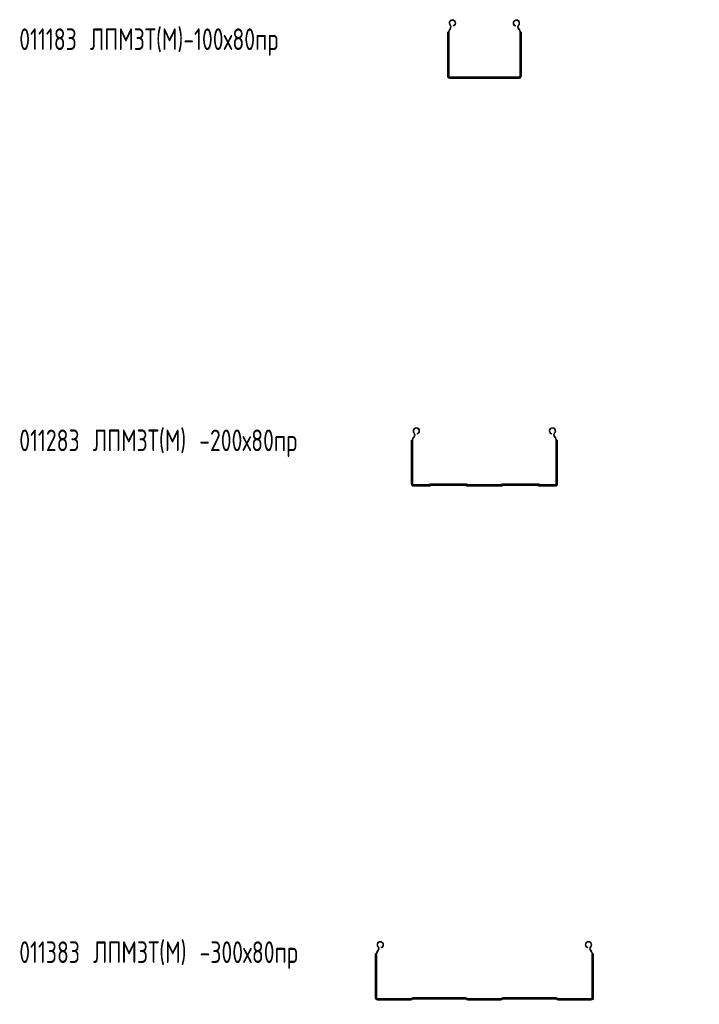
# Model space of a CAD drawing. Header units: millimetres. Extents: x -687 to 2818, y -3045 to -151.
# Tile 5 of 11: x -687 to 255, y -1517 to -151. Entities that reach past the tile are written whole.
import ezdxf

# ---------------------------------------------------------------- set-up
doc = ezdxf.new("R2010")
doc.units = ezdxf.units.MM
doc.styles.add('SLDTEXTSTYLE0', font='TXT', dxfattribs={"width": 0.7, "bigfont": 'bigfont'})

msp = doc.modelspace()

# ---------------------------------------------------------------- linework, layer by layer
at = {"color": 7, "linetype": 'Continuous', "lineweight": 15}
for p, q in [((-90.9, -164.3), (-90.6, -163.9)), ((-90.6, -163.9), (-89.9, -164.5)), ((-90.4, -158.6), (-89.7, -158)), ((-85.7, -160.1), (-85.9, -159.2)), ((0.6, -160.1), (0.8, -159.2)), ((5.3, -158.6), (4.6, -158)), ((5.5, -163.9), (4.8, -164.5)), ((5.5, -163.9), (5.8, -164.3)), ((-93.9, -229.3), (-93.9, -168.4)), ((-93.4, -168.4), (-93.9, -168.4)), ((-92.8, -168.4), (-93.4, -168.4)), ((-93.4, -229.3), (-93.4, -168.4)), ((-92.8, -229.3), (-92.8, -168.4)), ((-92.5, -168.4), (-92.8, -168.4)), ((-92.5, -168.4), (-91.6, -168.4)), ((-92.5, -229.3), (-92.5, -168.4)), ((-91.6, -229.3), (-91.6, -168.4)), ((-90.9, -164.3), (-90.2, -164.9)), ((-90.2, -164.9), (-89.9, -164.5)), ((4.8, -164.5), (5.1, -164.9)), ((5.8, -164.3), (5.1, -164.9)), ((7.5, -168.4), (6.6, -168.4)), ((6.6, -168.4), (6.6, -229.3)), ((7.5, -168.4), (7.7, -168.4)), ((7.5, -168.4), (7.5, -229.3)), ((7.7, -168.4), (7.7, -229.3)), ((7.7, -168.4), (8.3, -168.4)), ((8.3, -168.4), (8.3, -229.3)), ((8.3, -168.4), (8.9, -168.4)), ((8.9, -168.4), (8.9, -229.3)), ((-93.4, -229.3), (-93.9, -229.3)), ((-92.8, -229.3), (-93.4, -229.3)), ((-92.5, -229.3), (-92.8, -229.3)), ((-92.5, -229.3), (-91.6, -229.3)), ((-90.7, -231.1), (-90.7, -230.2)), ((5.7, -230.2), (-90.7, -230.2)), ((-90.7, -231.1), (-90.7, -231.4)), ((5.7, -231.1), (-90.7, -231.1)), ((5.7, -231.4), (-90.7, -231.4)), ((-90.7, -231.4), (-90.7, -231.9)), ((5.7, -231.9), (-90.7, -231.9)), ((-90.7, -231.9), (-90.7, -232.5)), ((5.7, -231.1), (5.7, -230.2)), ((5.7, -231.1), (5.7, -231.4)), ((5.7, -231.4), (5.7, -231.9)), ((5.7, -231.9), (5.7, -232.5)), ((7.5, -229.3), (6.6, -229.3)), ((7.5, -229.3), (7.7, -229.3)), ((7.7, -229.3), (8.3, -229.3)), ((8.3, -229.3), (8.9, -229.3)), ((5.7, -232.5), (-90.7, -232.5)), ((-140.4, -724.6), (-139.7, -724)), ((55.3, -724.6), (54.6, -724)), ((-143.4, -734.4), (-143.9, -734.4)), ((-143.9, -795.3), (-143.9, -734.4)), ((-143.4, -795.3), (-143.4, -734.4)), ((-142.8, -734.4), (-143.4, -734.4)), ((-142.5, -734.4), (-142.8, -734.4)), ((-142.8, -795.3), (-142.8, -734.4)), ((-142.5, -734.4), (-141.6, -734.4)), ((-142.5, -795.3), (-142.5, -734.4)), ((-141.6, -795.3), (-141.6, -734.4)), ((-140.9, -730.2), (-140.6, -729.9)), ((-140.9, -730.2), (-140.2, -730.9)), ((-140.6, -729.9), (-139.9, -730.5)), ((-140.2, -730.9), (-139.9, -730.5)), ((-135.7, -726.1), (-135.9, -725.2)), ((50.6, -726.1), (50.8, -725.2)), ((55.5, -729.9), (54.8, -730.5)), ((54.8, -730.5), (55.1, -730.9)), ((55.8, -730.2), (55.1, -730.9)), ((55.5, -729.9), (55.8, -730.2)), ((56.6, -734.4), (56.6, -795.3)), ((57.5, -734.4), (56.6, -734.4)), ((57.5, -734.4), (57.5, -795.3)), ((57.5, -734.4), (57.7, -734.4)), ((57.7, -734.4), (57.7, -795.3)), ((57.7, -734.4), (58.3, -734.4)), ((58.3, -734.4), (58.3, -795.3)), ((58.3, -734.4), (58.9, -734.4)), ((58.9, -734.4), (58.9, -795.3)), ((-143.4, -795.3), (-143.9, -795.3)), ((-142.8, -795.3), (-143.4, -795.3)), ((-142.5, -795.3), (-142.8, -795.3)), ((-142.5, -795.3), (-141.6, -795.3)), ((-119.7, -796.2), (-140.7, -796.2)), ((-140.7, -797.1), (-140.7, -796.2)), ((-119.7, -797.1), (-140.7, -797.1)), ((-140.7, -797.1), (-140.7, -797.4)), ((-119.7, -797.4), (-140.7, -797.4)), ((-140.7, -797.4), (-140.7, -797.9)), ((-119.7, -797.9), (-140.7, -797.9)), ((-140.7, -797.9), (-140.7, -798.5)), ((-119.7, -798.5), (-140.7, -798.5)), ((-119.7, -797.1), (-119.7, -796.2)), ((-119.7, -797.1), (-119.7, -797.4)), ((-119.7, -797.4), (-119.7, -797.9)), ((-119.7, -797.9), (-119.7, -798.5)), ((-118.6, -795.7), (-118.7, -795.8)), ((-118, -796.4), (-118.7, -795.8)), ((-118, -796.4), (-118.6, -795.7)), ((-118, -796.4), (-118, -796.4)), ((-118, -796.4), (-117.8, -796.6)), ((-118, -796.4), (-117.8, -796.6)), ((-117.8, -796.6), (-117.8, -796.6)), ((-117.8, -796.6), (-117.5, -797)), ((-117.8, -796.6), (-117.4, -796.9)), ((-117.4, -796.9), (-117.5, -797)), ((-117.5, -797), (-117.1, -797.4)), ((-117.4, -796.9), (-117, -797.4)), ((-117, -797.4), (-117.1, -797.4)), ((-116.9, -795.9), (-116.9, -795)), ((-68.2, -795), (-116.9, -795)), ((-68.2, -795.9), (-116.9, -795.9)), ((-116.9, -795.9), (-116.9, -796.2)), ((-68.2, -796.2), (-116.9, -796.2)), ((-116.9, -796.2), (-116.9, -796.7)), ((-68.2, -796.7), (-116.9, -796.7)), ((-116.9, -796.7), (-116.9, -797.3)), ((-68.2, -797.3), (-116.9, -797.3)), ((-68.2, -795.9), (-68.2, -795)), ((-68.2, -795.9), (-68.2, -796.2)), ((-68.2, -796.2), (-68.2, -796.7)), ((-68.2, -796.7), (-68.2, -797.3)), ((-67.7, -796.9), (-68.1, -797.4)), ((-68, -797.4), (-68.1, -797.4)), ((-67.6, -797), (-68, -797.4)), ((-67.3, -796.6), (-67.7, -796.9)), ((-67.6, -797), (-67.7, -796.9)), ((-67.3, -796.6), (-67.6, -797)), ((-67.1, -796.4), (-67.3, -796.6)), ((-67.1, -796.4), (-67.3, -796.6)), ((-67.3, -796.6), (-67.3, -796.6)), ((-67.1, -796.4), (-66.5, -795.7)), ((-67.1, -796.4), (-66.4, -795.8)), ((-67.1, -796.4), (-67.1, -796.4)), ((-66.4, -795.8), (-66.5, -795.7)), ((-19.7, -796.2), (-65.4, -796.2)), ((-65.4, -797.1), (-65.4, -796.2)), ((-19.7, -797.1), (-65.4, -797.1)), ((-65.4, -797.1), (-65.4, -797.4)), ((-19.7, -797.4), (-65.4, -797.4)), ((-65.4, -797.4), (-65.4, -797.9)), ((-19.7, -797.9), (-65.4, -797.9)), ((-65.4, -797.9), (-65.4, -798.5)), ((-19.7, -798.5), (-65.4, -798.5)), ((-19.7, -797.1), (-19.7, -796.2)), ((-19.7, -797.1), (-19.7, -797.4)), ((-19.7, -797.4), (-19.7, -797.9)), ((-19.7, -797.9), (-19.7, -798.5)), ((-18.6, -795.7), (-18.7, -795.8)), ((-18, -796.4), (-18.7, -795.8)), ((-18, -796.4), (-18.6, -795.7)), ((-18, -796.4), (-18, -796.4)), ((-18, -796.4), (-17.8, -796.6)), ((-18, -796.4), (-17.8, -796.6)), ((-17.8, -796.6), (-17.8, -796.6)), ((-17.8, -796.6), (-17.5, -797)), ((-17.8, -796.6), (-17.4, -796.9)), ((-17.4, -796.9), (-17.5, -797)), ((-17.5, -797), (-17.1, -797.4)), ((-17.4, -796.9), (-17, -797.4)), ((-17, -797.4), (-17.1, -797.4)), ((-16.9, -795.9), (-16.9, -795)), ((31.8, -795), (-16.9, -795)), ((31.8, -795.9), (-16.9, -795.9)), ((-16.9, -795.9), (-16.9, -796.2)), ((31.8, -796.2), (-16.9, -796.2)), ((-16.9, -796.2), (-16.9, -796.7)), ((31.8, -796.7), (-16.9, -796.7)), ((-16.9, -796.7), (-16.9, -797.3)), ((31.8, -797.3), (-16.9, -797.3)), ((31.8, -795.9), (31.8, -795)), ((31.8, -795.9), (31.8, -796.2)), ((31.8, -796.2), (31.8, -796.7)), ((31.8, -796.7), (31.8, -797.3)), ((32.3, -796.9), (31.9, -797.4)), ((32, -797.4), (31.9, -797.4)), ((32.4, -797), (32, -797.4)), ((32.7, -796.6), (32.3, -796.9)), ((32.4, -797), (32.3, -796.9)), ((32.7, -796.6), (32.4, -797)), ((32.9, -796.4), (32.7, -796.6)), ((32.9, -796.4), (32.7, -796.6)), ((32.7, -796.6), (32.7, -796.6)), ((32.9, -796.4), (33.5, -795.7)), ((32.9, -796.4), (33.6, -795.8)), ((32.9, -796.4), (32.9, -796.4)), ((33.6, -795.8), (33.5, -795.7)), ((55.7, -796.2), (34.6, -796.2)), ((34.6, -797.1), (34.6, -796.2)), ((55.7, -797.1), (34.6, -797.1)), ((34.6, -797.1), (34.6, -797.4)), ((55.7, -797.4), (34.6, -797.4)), ((34.6, -797.4), (34.6, -797.9)), ((55.7, -797.9), (34.6, -797.9)), ((34.6, -797.9), (34.6, -798.5)), ((55.7, -798.5), (34.6, -798.5)), ((55.7, -797.1), (55.7, -796.2)), ((55.7, -797.1), (55.7, -797.4)), ((55.7, -797.4), (55.7, -797.9)), ((55.7, -797.9), (55.7, -798.5)), ((57.5, -795.3), (56.6, -795.3)), ((57.5, -795.3), (57.7, -795.3)), ((57.7, -795.3), (58.3, -795.3)), ((58.3, -795.3), (58.9, -795.3)), ((-193.4, -1447.4), (-193.9, -1447.4)), ((-193.9, -1508.3), (-193.9, -1447.4)), ((-192.8, -1447.4), (-193.4, -1447.4)), ((-193.4, -1508.3), (-193.4, -1447.4)), ((-192.5, -1447.4), (-192.8, -1447.4)), ((-192.8, -1508.3), (-192.8, -1447.4)), ((-192.5, -1447.4), (-191.6, -1447.4)), ((-192.5, -1508.3), (-192.5, -1447.4)), ((-191.6, -1508.3), (-191.6, -1447.4)), ((-190.9, -1443.2), (-190.6, -1442.9)), ((-190.9, -1443.2), (-190.2, -1443.8)), ((-190.6, -1442.9), (-189.9, -1443.5)), ((-190.4, -1437.6), (-189.7, -1437)), ((-190.2, -1443.8), (-189.9, -1443.5)), ((-185.7, -1439), (-185.9, -1438.2)), ((100.6, -1439), (100.8, -1438.2)), ((105.3, -1437.6), (104.6, -1437)), ((105.5, -1442.9), (104.8, -1443.5)), ((104.8, -1443.5), (105.1, -1443.8)), ((105.8, -1443.2), (105.1, -1443.8)), ((105.5, -1442.9), (105.8, -1443.2)), ((106.6, -1447.4), (106.6, -1508.3)), ((107.5, -1447.4), (106.6, -1447.4)), ((107.5, -1447.4), (107.5, -1508.3)), ((107.5, -1447.4), (107.7, -1447.4)), ((107.7, -1447.4), (107.7, -1508.3)), ((107.7, -1447.4), (108.3, -1447.4)), ((108.3, -1447.4), (108.3, -1508.3)), ((108.3, -1447.4), (108.9, -1447.4)), ((108.9, -1447.4), (108.9, -1508.3)), ((-193.4, -1508.3), (-193.9, -1508.3)), ((-192.8, -1508.3), (-193.4, -1508.3)), ((-192.5, -1508.3), (-192.8, -1508.3)), ((-192.5, -1508.3), (-191.6, -1508.3)), ((-144.7, -1509.2), (-190.7, -1509.2)), ((-190.7, -1510.1), (-190.7, -1509.2)), ((-144.7, -1510.1), (-190.7, -1510.1)), ((-190.7, -1510.1), (-190.7, -1510.4)), ((-144.7, -1510.4), (-190.7, -1510.4)), ((-190.7, -1510.4), (-190.7, -1510.9)), ((-144.7, -1510.9), (-190.7, -1510.9)), ((-190.7, -1510.9), (-190.7, -1511.5)), ((-144.7, -1511.5), (-190.7, -1511.5)), ((-144.7, -1510.1), (-144.7, -1509.2)), ((-144.7, -1510.1), (-144.7, -1510.4)), ((-144.7, -1510.4), (-144.7, -1510.9)), ((-144.7, -1510.9), (-144.7, -1511.5)), ((-143.6, -1508.7), (-143.7, -1508.8)), ((-143, -1509.4), (-143.7, -1508.8)), ((-143, -1509.3), (-143.6, -1508.7)), ((-143, -1509.3), (-143, -1509.4)), ((-143, -1509.3), (-142.8, -1509.6)), ((-143, -1509.4), (-142.8, -1509.6)), ((-142.8, -1509.6), (-142.8, -1509.6)), ((-142.8, -1509.6), (-142.4, -1509.9)), ((-142.8, -1509.6), (-142.5, -1510)), ((-142.4, -1509.9), (-142.5, -1510)), ((-142.5, -1510), (-142.1, -1510.4)), ((-142.4, -1509.9), (-142, -1510.3)), ((-142, -1510.3), (-142.1, -1510.4)), ((-68.2, -1508), (-141.9, -1508)), ((-141.9, -1508.9), (-141.9, -1508)), ((-68.2, -1508.9), (-141.9, -1508.9)), ((-141.9, -1508.9), (-141.9, -1509.2)), ((-68.2, -1509.2), (-141.9, -1509.2)), ((-141.9, -1509.2), (-141.9, -1509.7)), ((-68.2, -1509.7), (-141.9, -1509.7)), ((-141.9, -1509.7), (-141.9, -1510.3)), ((-68.2, -1510.3), (-141.9, -1510.3)), ((-68.2, -1508.9), (-68.2, -1508)), ((-68.2, -1508.9), (-68.2, -1509.2)), ((-68.2, -1509.2), (-68.2, -1509.7)), ((-68.2, -1509.7), (-68.2, -1510.3)), ((-67.7, -1509.9), (-68.1, -1510.3)), ((-68, -1510.4), (-68.1, -1510.3)), ((-67.6, -1510), (-68, -1510.4)), ((-67.3, -1509.6), (-67.7, -1509.9)), ((-67.6, -1510), (-67.7, -1509.9)), ((-67.3, -1509.6), (-67.6, -1510)), ((-67.1, -1509.3), (-67.3, -1509.6)), ((-67.1, -1509.4), (-67.3, -1509.6)), ((-67.3, -1509.6), (-67.3, -1509.6)), ((-67.1, -1509.3), (-66.5, -1508.7)), ((-67.1, -1509.4), (-66.4, -1508.8)), ((-67.1, -1509.4), (-67.1, -1509.3)), ((-66.4, -1508.8), (-66.5, -1508.7)), ((-65.4, -1510.1), (-65.4, -1509.2)), ((-19.7, -1509.2), (-65.4, -1509.2)), ((-19.7, -1510.1), (-65.4, -1510.1)), ((-65.4, -1510.1), (-65.4, -1510.4)), ((-19.7, -1510.4), (-65.4, -1510.4)), ((-65.4, -1510.4), (-65.4, -1510.9)), ((-19.7, -1510.9), (-65.4, -1510.9)), ((-65.4, -1510.9), (-65.4, -1511.5)), ((-19.7, -1511.5), (-65.4, -1511.5)), ((-19.7, -1510.1), (-19.7, -1509.2)), ((-19.7, -1510.1), (-19.7, -1510.4)), ((-19.7, -1510.4), (-19.7, -1510.9)), ((-19.7, -1510.9), (-19.7, -1511.5)), ((-18.6, -1508.7), (-18.7, -1508.8)), ((-18, -1509.4), (-18.7, -1508.8)), ((-18, -1509.3), (-18.6, -1508.7)), ((-18, -1509.3), (-18, -1509.4)), ((-18, -1509.3), (-17.8, -1509.6)), ((-18, -1509.4), (-17.8, -1509.6)), ((-17.8, -1509.6), (-17.8, -1509.6)), ((-17.8, -1509.6), (-17.5, -1510)), ((-17.8, -1509.6), (-17.4, -1509.9)), ((-17.4, -1509.9), (-17.5, -1510)), ((-17.5, -1510), (-17.1, -1510.4)), ((-17.4, -1509.9), (-17, -1510.3)), ((-17, -1510.3), (-17.1, -1510.4)), ((-16.9, -1508.9), (-16.9, -1508)), ((56.8, -1508), (-16.9, -1508)), ((56.8, -1508.9), (-16.9, -1508.9)), ((-16.9, -1508.9), (-16.9, -1509.2)), ((56.8, -1509.2), (-16.9, -1509.2)), ((-16.9, -1509.2), (-16.9, -1509.7)), ((56.8, -1509.7), (-16.9, -1509.7)), ((-16.9, -1509.7), (-16.9, -1510.3)), ((56.8, -1510.3), (-16.9, -1510.3)), ((56.8, -1508.9), (56.8, -1508)), ((56.8, -1508.9), (56.8, -1509.2)), ((56.8, -1509.2), (56.8, -1509.7)), ((56.8, -1509.7), (56.8, -1510.3)), ((57.3, -1509.9), (56.9, -1510.3)), ((57, -1510.4), (56.9, -1510.3)), ((57.4, -1510), (57, -1510.4)), ((57.7, -1509.6), (57.3, -1509.9)), ((57.4, -1510), (57.3, -1509.9)), ((57.7, -1509.6), (57.4, -1510)), ((57.9, -1509.3), (57.7, -1509.6)), ((57.9, -1509.4), (57.7, -1509.6)), ((57.7, -1509.6), (57.7, -1509.6)), ((57.9, -1509.3), (58.5, -1508.7)), ((57.9, -1509.4), (58.6, -1508.8)), ((57.9, -1509.4), (57.9, -1509.3)), ((58.6, -1508.8), (58.5, -1508.7)), ((105.7, -1509.2), (59.6, -1509.2)), ((59.6, -1510.1), (59.6, -1509.2)), ((105.7, -1510.1), (59.6, -1510.1)), ((59.6, -1510.1), (59.6, -1510.4)), ((105.7, -1510.4), (59.6, -1510.4)), ((59.6, -1510.4), (59.6, -1510.9)), ((105.7, -1510.9), (59.6, -1510.9)), ((59.6, -1510.9), (59.6, -1511.5)), ((105.7, -1511.5), (59.6, -1511.5)), ((105.7, -1510.1), (105.7, -1509.2)), ((105.7, -1510.1), (105.7, -1510.4)), ((105.7, -1510.4), (105.7, -1510.9)), ((105.7, -1510.9), (105.7, -1511.5)), ((107.5, -1508.3), (106.6, -1508.3)), ((107.5, -1508.3), (107.7, -1508.3)), ((107.7, -1508.3), (108.3, -1508.3)), ((108.3, -1508.3), (108.9, -1508.3))]:
    msp.add_line(p, q, dxfattribs=at)
for centre, radius, start, end in [((-86.9, -155.7), 4.55, 285, 219.6825), ((-93.5, -161.1), 4, 316.4642, 39.6825), ((-86.9, -155.7), 3.65, 285, 219.6825), ((-93.5, -161.1), 4.9, 316.4642, 39.6825), ((1.8, -155.7), 4.55, 320.3175, 255), ((1.8, -155.7), 3.65, 320.3175, 255), ((8.4, -161.1), 4.9, 140.3175, 223.5358), ((8.4, -161.1), 4, 140.3175, 223.5358), ((-86.5, -168.4), 6, 136.4642, 180), ((-86.5, -168.4), 5.1, 136.4642, 180), ((1.5, -168.4), 5.1, 0, 43.5358), ((1.5, -168.4), 6, 0, 43.5358), ((-90.7, -229.3), 3.2, 180, 270), ((-90.7, -229.3), 2.61, 180, 270), ((-90.7, -229.3), 2.09, 180, 270), ((-90.7, -229.3), 1.8, 180, 270), ((-90.7, -229.3), 0.9, 180, 270), ((5.7, -229.3), 2.09, 270, 0), ((5.7, -229.3), 2.61, 270, 0), ((5.7, -229.3), 3.2, 270, 0), ((5.7, -229.3), 0.9, 270, 360), ((5.7, -229.3), 1.8, 270, 360), ((-136.9, -721.7), 4.55, 285, 219.6825), ((-136.9, -721.7), 3.65, 285, 219.6825), ((-143.5, -727.1), 4.9, 316.4642, 39.6825), ((51.8, -721.7), 4.55, 320.3175, 255), ((51.8, -721.7), 3.65, 320.3175, 255), ((58.4, -727.1), 4.9, 140.3175, 223.5358), ((-136.5, -734.4), 6, 136.4642, 180), ((-136.5, -734.4), 5.1, 136.4642, 180), ((-143.5, -727.1), 4, 316.4642, 39.6825), ((58.4, -727.1), 4, 140.3175, 223.5358), ((51.5, -734.4), 5.1, 0, 43.5358), ((51.5, -734.4), 6, 0, 43.5358), ((-140.7, -795.3), 3.2, 180, 270), ((-140.7, -795.3), 2.61, 180, 270), ((-140.7, -795.3), 2.09, 180, 270), ((-140.7, -795.3), 1.8, 180, 270), ((-140.7, -795.3), 0.9, 180, 270), ((-119.7, -794.7), 1.5, 270, 315), ((-119.7, -794.7), 2.4, 270, 315), ((-119.7, -794.7), 2.69, 270, 315), ((-119.7, -794.7), 3.21, 270, 315), ((-119.7, -794.7), 3.8, 270, 315), ((-116.9, -797.4), 2.4, 90, 135), ((-116.9, -797.4), 1.5, 90, 135), ((-116.9, -797.4), 1.21, 90, 135), ((-116.9, -797.4), 0.688, 90, 135), ((-116.9, -797.4), 0.1, 90, 135), ((-68.2, -797.4), 2.4, 45, 90), ((-68.2, -797.4), 1.5, 45, 90), ((-68.2, -797.4), 1.21, 45, 90), ((-68.2, -797.4), 0.688, 45, 90), ((-68.2, -797.4), 0.1, 45, 90), ((-65.4, -794.7), 3.8, 225, 270), ((-65.4, -794.7), 3.21, 225, 270), ((-65.4, -794.7), 2.69, 225, 270), ((-65.4, -794.7), 2.4, 225, 270), ((-65.4, -794.7), 1.5, 225, 270), ((-19.7, -794.7), 1.5, 270, 315), ((-19.7, -794.7), 2.4, 270, 315), ((-19.7, -794.7), 2.69, 270, 315), ((-19.7, -794.7), 3.21, 270, 315), ((-19.7, -794.7), 3.8, 270, 315), ((-16.9, -797.4), 2.4, 90, 135), ((-16.9, -797.4), 1.5, 90, 135), ((-16.9, -797.4), 1.21, 90, 135), ((-16.9, -797.4), 0.688, 90, 135), ((-16.9, -797.4), 0.1, 90, 135), ((31.8, -797.4), 2.4, 45, 90), ((31.8, -797.4), 1.5, 45, 90), ((31.8, -797.4), 1.21, 45, 90), ((31.8, -797.4), 0.688, 45, 90), ((31.8, -797.4), 0.1, 45, 90), ((34.6, -794.7), 3.8, 225, 270), ((34.6, -794.7), 3.21, 225, 270), ((34.6, -794.7), 2.69, 225, 270), ((34.6, -794.7), 2.4, 225, 270), ((34.6, -794.7), 1.5, 225, 270), ((55.7, -795.3), 0.9, 270, 0), ((55.7, -795.3), 1.8, 270, 0), ((55.7, -795.3), 2.09, 270, 0), ((55.7, -795.3), 2.61, 270, 0), ((55.7, -795.3), 3.2, 270, 0), ((-186.9, -1434.7), 4.55, 285, 219.6825), ((-186.9, -1434.7), 3.65, 285, 219.6825), ((101.8, -1434.7), 4.55, 320.3175, 255), ((101.8, -1434.7), 3.65, 320.3175, 255), ((-186.5, -1447.4), 6, 136.4642, 180), ((-186.5, -1447.4), 5.1, 136.4642, 180), ((-193.5, -1440.1), 4, 316.4642, 39.6825), ((-193.5, -1440.1), 4.9, 316.4642, 39.6825), ((108.4, -1440.1), 4.9, 140.3175, 223.5358), ((108.4, -1440.1), 4, 140.3175, 223.5358), ((101.5, -1447.4), 5.1, 0, 43.5358), ((101.5, -1447.4), 6, 0, 43.5358), ((-190.7, -1508.3), 3.2, 180, 270), ((-190.7, -1508.3), 2.61, 180, 270), ((-190.7, -1508.3), 2.09, 180, 270), ((-190.7, -1508.3), 1.8, 180, 270), ((-190.7, -1508.3), 0.9, 180, 270), ((-144.7, -1507.7), 1.5, 270, 315), ((-144.7, -1507.7), 2.4, 270, 315), ((-144.7, -1507.7), 2.69, 270, 315), ((-144.7, -1507.7), 3.21, 270, 315), ((-144.7, -1507.7), 3.8, 270, 315), ((-141.9, -1510.4), 2.4, 90, 135), ((-141.9, -1510.4), 1.5, 90, 135), ((-141.9, -1510.4), 1.21, 90, 135), ((-141.9, -1510.4), 0.688, 90, 135), ((-141.9, -1510.4), 0.1, 90, 135), ((-68.2, -1510.4), 2.4, 45, 90), ((-68.2, -1510.4), 1.5, 45, 90), ((-68.2, -1510.4), 1.21, 45, 90), ((-68.2, -1510.4), 0.688, 45, 90), ((-68.2, -1510.4), 0.1, 45, 90), ((-65.4, -1507.7), 3.8, 225, 270), ((-65.4, -1507.7), 3.21, 225, 270), ((-65.4, -1507.7), 2.69, 225, 270), ((-65.4, -1507.7), 2.4, 225, 270), ((-65.4, -1507.7), 1.5, 225, 270), ((-19.7, -1507.7), 1.5, 270, 315), ((-19.7, -1507.7), 2.4, 270, 315), ((-19.7, -1507.7), 2.69, 270, 315), ((-19.7, -1507.7), 3.21, 270, 315), ((-19.7, -1507.7), 3.8, 270, 315), ((-16.9, -1510.4), 2.4, 90, 135), ((-16.9, -1510.4), 1.5, 90, 135), ((-16.9, -1510.4), 1.21, 90, 135), ((-16.9, -1510.4), 0.688, 90, 135), ((-16.9, -1510.4), 0.1, 90, 135), ((56.8, -1510.4), 2.4, 45, 90), ((56.8, -1510.4), 1.5, 45, 90), ((56.8, -1510.4), 1.21, 45, 90), ((56.8, -1510.4), 0.688, 45, 90), ((56.8, -1510.4), 0.1, 45, 90), ((59.6, -1507.7), 3.8, 225, 270), ((59.6, -1507.7), 3.21, 225, 270), ((59.6, -1507.7), 2.69, 225, 270), ((59.6, -1507.7), 2.4, 225, 270), ((59.6, -1507.7), 1.5, 225, 270), ((105.7, -1508.3), 0.9, 270, 360), ((105.7, -1508.3), 1.8, 270, 0), ((105.7, -1508.3), 2.09, 270, 0), ((105.7, -1508.3), 2.61, 270, 0), ((105.7, -1508.3), 3.2, 270, 0)]:
    msp.add_arc(centre, radius, start, end, dxfattribs=at)

# ---------------------------------------------------------------- texts
at = {"color": 7, "linetype": 'Continuous', "lineweight": 0, "char_height": 30, "attachment_point": 1, "style": 'SLDTEXTSTYLE0'}
for s, insert in [('011183 \\M+1844C\\M+18450\\M+1844D\\M+18448\\M+18453(\\M+1844D)-100\\M+1848780\\M+18481\\M+18482', (-687.5, -163.2)), ('011283 \\M+1844C\\M+18450\\M+1844D\\M+18448\\M+18453(\\M+1844D) -200\\M+1848780\\M+18481\\M+18482', (-687.5, -719.8)), ('011383 \\M+1844C\\M+18450\\M+1844D\\M+18448\\M+18453(\\M+1844D) -300\\M+1848780\\M+18481\\M+18482', (-687.5, -1430))]:
    msp.add_mtext(s, dxfattribs=dict(at, insert=insert))

doc.saveas('drawing.dxf')
